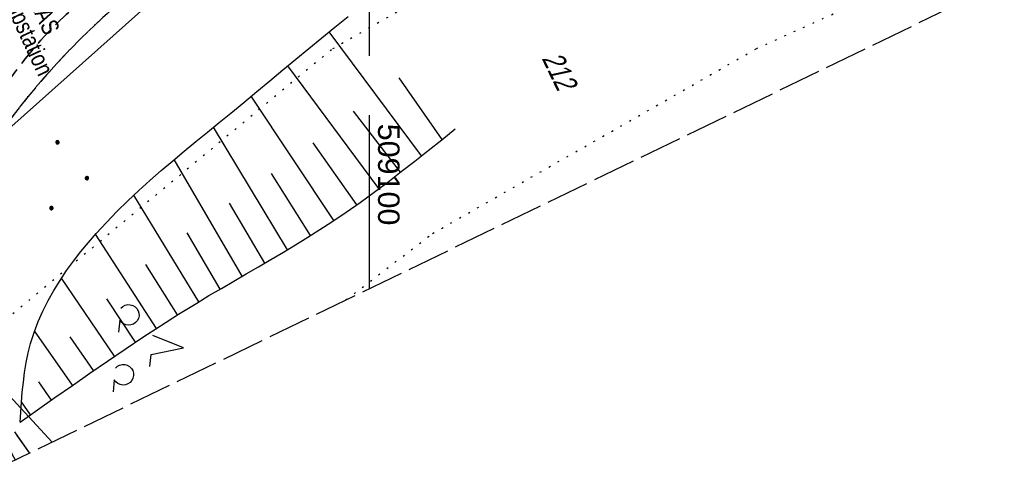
# Model space of a CAD drawing. Extents: x 508513 to 509174, y 450079 to 451036.
# Tile 12 of 51: x 509059 to 509174, y 450146 to 450199. Entities that reach past the tile are written whole.
import ezdxf

# ---------------------------------------------------------------- set-up
doc = ezdxf.new("R2010")
doc.units = 0
doc.header["$LTSCALE"] = 10
doc.header["$MEASUREMENT"] = 0
for name, pattern in [('LT00', [0]), ('LT11', [0.3, 0.2, -0.1]), ('LT12', [0.4, 0.3, -0.1]), ('LT14', [0.6, 0.5, -0.1]), ('PUNKTX2_STR', [0.6, 0.1, -0.5]), ('STRICHLINIE2', [0.375, 0.25, -0.125])]:
    doc.linetypes.add(name, pattern=pattern)
doc.layers.get('0').update_dxf_attribs({"linetype": 'LT00'})
for name, color, linetype in [('--EK_FBR', 250, 'LT00'), ('--EK_Haltung', 7, 'STRICHLINIE2'), ('--EL_Haltung', 182, 'STRICHLINIE2'), ('DFK_FLUR_NR', 250, 'LT00'), ('DFK_KATASTER', 250, 'LT00'), ('DFK_NUTZUNG', 250, 'LT00'), ('DFK_NUTZUNGSGRENZE', 70, 'PUNKTX2_STR'), ('DL', 182, 'LT12'), ('STROM_TEXT', 80, 'Continuous'), ('V122_BOESCH', 250, 'LT00'), ('V122_BOSCHUNG', 250, 'LT00'), ('V122_FELDWEG', 250, 'LT11'), ('V122_RASTER', 250, 'LT00'), ('V123_BOESCH', 250, 'LT00'), ('V123_BOSCHUNG', 250, 'LT00'), ('V123_FELDWEG', 250, 'LT11')]:
    doc.layers.add(name, color=color, linetype=linetype)
doc.layers.add('-BLATT_122-RAND', color=7, linetype='LT14', plot=False)
doc.styles.get("Standard").update_dxf_attribs({"font": 'ARIAL.TTF'})
doc.styles.add('Versorgungsltg', font='ARIAL.TTF', dxfattribs={"width": 0.8, "height": 2})

# ---------------------------------------------------------------- blocks, each defined once
blk = doc.blocks.new('SYMB7201')
at = {"color": 0, "linetype": 'ByBlock'}
for p, q in [((0, 0.385), (-0.11, 0.015)), ((-0.255, -0.385), (-0.115, -0.385)), ((0.445, -0.385), (0.585, -0.385))]:
    blk.add_line(p, q, dxfattribs=at)
for points in [[(0.25, 0.015), (0.11, 0.015), (0, 0.385)], [(-0.393816, -0.383308), (-0.416239, -0.362945), (-0.432849, -0.337617), (-0.442589, -0.308936), (-0.444836, -0.27873), (-0.439449, -0.248923), (-0.426769, -0.221415), (-0.407606, -0.197958), (-0.38318, -0.180047), (-0.355047, -0.168823), (-0.325, -0.165), (-0.294953, -0.168823), (-0.26682, -0.180047), (-0.242394, -0.197959), (-0.223231, -0.221415), (-0.210551, -0.248923), (-0.205164, -0.27873), (-0.207411, -0.308936), (-0.21715, -0.337617), (-0.233761, -0.362945), (-0.256184, -0.383308)], [(0.306185, -0.383308), (0.283761, -0.362945), (0.267151, -0.337617), (0.257411, -0.308936), (0.255164, -0.27873), (0.260552, -0.248923), (0.273231, -0.221415), (0.292394, -0.197958), (0.31682, -0.180047), (0.344953, -0.168823), (0.375, -0.165), (0.405047, -0.168823), (0.43318, -0.180047), (0.457606, -0.197959), (0.476769, -0.221415), (0.489449, -0.248923), (0.494836, -0.27873), (0.492589, -0.308936), (0.48285, -0.337617), (0.466239, -0.362945), (0.443816, -0.383308)]]:
    blk.add_lwpolyline(points, dxfattribs=at)
blk = doc.blocks.new('Ackerland3')
at = {"layer": 'DFK_NUTZUNG', "color": 0, "linetype": 'ByBlock'}
for p, q in [((-0.15, 2.66), (-0.15, 2.4)), ((-0.1, 2.36), (-0.1, 2.7)), ((-0.05, 2.72), (-0.05, 2.34)), ((0, 2.33), (0, 2.73)), ((0.05, 2.72), (0.05, 2.34)), ((0.1, 2.36), (0.1, 2.7)), ((0.15, 2.66), (0.15, 2.4)), ((0.2, 2.53), (0.2, 2.53)), ((-4, -1.14), (-4, -1.4)), ((-3.95, -1.44), (-3.95, -1.1)), ((-3.9, -1.07), (-3.9, -1.46)), ((-3.85, -1.46), (-3.85, -1.07)), ((-3.8, -1.07), (-3.8, -1.46)), ((-3.75, -1.44), (-3.75, -1.1)), ((-3.7, -1.14), (-3.7, -1.4)), ((3.7, -1.14), (3.7, -1.4)), ((3.75, -1.44), (3.75, -1.1)), ((3.8, -1.07), (3.8, -1.46)), ((3.85, -1.46), (3.85, -1.07)), ((3.9, -1.07), (3.9, -1.46)), ((3.95, -1.44), (3.95, -1.1)), ((4, -1.14), (4, -1.4)), ((-3.65, -1.27), (-3.65, -1.26)), ((4.05, -1.27), (4.05, -1.26))]:
    blk.add_line(p, q, dxfattribs=at)
for points in [[(0.2, 2.53), (0.18, 2.62), (0.12, 2.69), (0.04, 2.73), (-0.04, 2.73), (-0.12, 2.69), (-0.18, 2.62), (-0.2, 2.53), (-0.18, 2.45), (-0.12, 2.38), (-0.04, 2.34), (0.04, 2.34), (0.12, 2.38), (0.18, 2.45), (0.2, 2.53)], [(-3.65, -1.27), (-3.67, -1.18), (-3.73, -1.11), (-3.81, -1.07), (-3.89, -1.07), (-3.97, -1.11), (-4.03, -1.18), (-4.05, -1.27)], [(4.05, -1.27), (4.03, -1.18), (3.97, -1.11), (3.89, -1.07), (3.81, -1.07), (3.73, -1.11), (3.67, -1.18), (3.65, -1.27)], [(-4.05, -1.27), (-4.03, -1.35), (-3.97, -1.42), (-3.89, -1.46), (-3.81, -1.46), (-3.73, -1.42), (-3.67, -1.35), (-3.65, -1.27)], [(3.65, -1.27), (3.67, -1.35), (3.73, -1.42), (3.81, -1.46), (3.89, -1.46), (3.97, -1.42), (4.03, -1.35), (4.05, -1.27)]]:
    blk.add_lwpolyline(points, dxfattribs=at)
blk = doc.blocks.new('SYMB0011')
at = {"color": 0, "linetype": 'ByBlock'}
for p, q in [((0.5, 0), (-0.5, 0)), ((0, 0.5), (0, -0.5))]:
    blk.add_line(p, q, dxfattribs=at)

msp = doc.modelspace()

# ---------------------------------------------------------------- linework, layer by layer
at = {"layer": '--EK_FBR', "linetype": 'LT11', "flags": 128}
for points in [[(509082.31, 450253.39), (509082.09, 450235.89), (509082.1, 450234.79), (509082.16, 450233.68), (509082.25, 450232.57), (509082.38, 450231.46), (509082.53, 450230.34), (509082.69, 450229.22), (509082.87, 450228.1), (509083.04, 450226.98), (509083.21, 450225.87), (509083.36, 450224.75), (509083.5, 450223.64), (509083.6, 450222.54), (509083.67, 450221.44), (509083.69, 450220.35), (509083.67, 450219.27), (509083.58, 450218.19), (509083.43, 450217.13), (509083.21, 450216.08), (509082.91, 450215.04), (509082.59, 450214.19), (509082.22, 450213.36), (509081.8, 450212.55), (509081.28, 450211.68), (509080.72, 450210.84), (509080.11, 450210.03), (509079.47, 450209.25), (509078.79, 450208.49), (509078.1, 450207.75), (509077.38, 450207.03), (509076.65, 450206.33), (509075.7, 450205.44), (509074.74, 450204.57), (509073.78, 450203.71), (509072.81, 450202.86), (509071.84, 450202.02), (509070.88, 450201.17), (509069.92, 450200.32), (509068.96, 450199.46), (509068.02, 450198.59), (509066.38, 450197.01), (509064.78, 450195.39), (509063.23, 450193.71), (509061.71, 450192), (509060.23, 450190.24), (509059.41, 450189.23), (509058.61, 450188.2), (509057.83, 450187.16), (509057.07, 450186.1), (509056.35, 450185.02), (509055.67, 450183.92), (509055.04, 450182.8), (509054.45, 450181.66), (509053.92, 450180.49), (509053.45, 450179.3), (509053.02, 450178), (509052.67, 450176.67), (509052.39, 450175.33), (509052.17, 450173.96), (509052.03, 450172.59), (509051.95, 450171.21), (509051.94, 450169.83), (509051.99, 450168.44), (509052.1, 450166.96), (509052.29, 450165.49), (509052.54, 450164.02), (509052.85, 450162.57), (509053.21, 450161.13), (509053.62, 450159.7), (509054.08, 450158.29), (509054.58, 450156.9), (509055.14, 450155.47), (509055.74, 450154.07), (509056.37, 450152.68), (509057.02, 450151.3), (509057.71, 450149.93), (509058.4, 450148.57), (509058.74, 450147.93), (509058.74, 450147.93)], [(509079.61, 450253.23), (509079.55, 450251.52), (509079.5, 450249.82), (509079.45, 450248.1), (509079.42, 450246.39), (509079.4, 450244.66), (509079.41, 450242.93), (509079.45, 450241.19), (509079.52, 450239.44), (509079.63, 450237.67), (509079.78, 450235.89), (509079.92, 450234.6), (509080.08, 450233.3), (509080.24, 450232), (509080.41, 450230.7), (509080.58, 450229.4), (509080.74, 450228.1), (509080.88, 450226.8), (509081, 450225.51), (509081.08, 450224.23), (509081.13, 450222.96), (509081.14, 450221.7), (509081.1, 450220.46), (509081, 450219.23), (509080.83, 450218.02), (509080.59, 450216.84), (509080.28, 450215.67), (509079.87, 450214.54), (509079.38, 450213.43), (509078.93, 450212.57), (509078.41, 450211.74), (509077.85, 450210.93), (509077.24, 450210.14), (509076.6, 450209.39), (509075.91, 450208.66), (509075.2, 450207.96), (509074.39, 450207.22), (509073.56, 450206.52), (509072.7, 450205.85), (509071.83, 450205.2), (509070.95, 450204.56), (509070.07, 450203.94), (509069.18, 450203.31), (509068.3, 450202.68), (509067.43, 450202.05), (509066.57, 450201.39), (509065.73, 450200.72), (509064.68, 450199.8), (509063.66, 450198.84), (509062.67, 450197.84), (509061.72, 450196.81), (509060.8, 450195.74), (509059.91, 450194.65), (509059.04, 450193.53), (509058.19, 450192.39), (509057.28, 450191.1), (509056.39, 450189.79), (509055.54, 450188.45), (509054.73, 450187.1), (509053.97, 450185.72), (509053.26, 450184.32), (509052.6, 450182.89), (509052, 450181.44), (509051.46, 450179.97), (509050.95, 450178.35), (509050.53, 450176.7), (509050.18, 450175.03), (509049.92, 450173.34), (509049.74, 450171.64), (509049.64, 450169.94), (509049.63, 450168.23), (509049.72, 450166.44), (509049.89, 450164.66), (509050.15, 450162.89), (509050.5, 450161.14), (509050.94, 450159.4), (509051.45, 450157.69), (509052.04, 450156), (509052.53, 450154.74), (509053.07, 450153.5), (509053.64, 450152.26), (509054.23, 450151.05), (509054.85, 450149.84), (509055.49, 450148.64), (509056.15, 450147.45), (509056.49, 450146.84), (509056.49, 450146.84)]]:
    msp.add_lwpolyline(points, dxfattribs=at)
at = {"layer": '--EK_Haltung'}
msp.add_line((509060.41, 450148.73), (509045.78, 450169.46), dxfattribs=at)
at = {"layer": '--EL_Haltung'}
msp.add_line((509060.41, 450148.73), (509045.78, 450169.46), dxfattribs=at)
at = {"layer": '-BLATT_122-RAND'}
msp.add_lwpolyline([(508512.7, 450911.31), (508915.59, 450078.66), (509173.94, 450203.66), (508771.04, 451036.31), (508512.7, 450911.31)], dxfattribs=at)
at = {"layer": 'DFK_KATASTER'}
for p, q in [((509079.27, 450205.51), (509058.01, 450186.5)), ((509063.03, 450150), (509053.73, 450160.05))]:
    msp.add_line(p, q, dxfattribs=at)
at = {"layer": 'DFK_NUTZUNGSGRENZE', "ltscale": 0.2}
for p, q in [((509131.29, 450216.17), (509095.56, 450195.72)), ((509145.06, 450195.84), (509171.86, 450207.96)), ((509095.56, 450195.72), (509053.8, 450161.08)), ((509107.35, 450174.3), (509145.06, 450195.84)), ((509097.25, 450166.56), (509107.35, 450174.3))]:
    msp.add_line(p, q, dxfattribs=at)
at = {"layer": 'DL'}
msp.add_line((509060.41, 450148.73), (509045.78, 450169.46), dxfattribs=at)
at = {"layer": 'V122_BOESCH'}
for points in [[(509059.32, 450152.3), (509059.39, 450153.47), (509059.47, 450154.64), (509059.57, 450155.81), (509059.69, 450156.97), (509059.84, 450158.12), (509060.03, 450159.26), (509060.26, 450160.39), (509060.54, 450161.5), (509060.94, 450162.78), (509061.42, 450164.04), (509061.96, 450165.27), (509062.57, 450166.49), (509063.24, 450167.67), (509063.96, 450168.84), (509064.73, 450169.98), (509065.54, 450171.09), (509066.39, 450172.19), (509067.26, 450173.25), (509068.17, 450174.29), (509069.36, 450175.6), (509070.59, 450176.87), (509071.85, 450178.11), (509073.13, 450179.31), (509074.43, 450180.49), (509075.75, 450181.64), (509077.08, 450182.78), (509078.42, 450183.9), (509079.77, 450185.01), (509081.13, 450186.12), (509082.49, 450187.23), (509083.84, 450188.33), (509085.36, 450189.58), (509086.87, 450190.84), (509088.38, 450192.1), (509089.9, 450193.36), (509091.41, 450194.62), (509092.93, 450195.87), (509094.45, 450197.11), (509095.98, 450198.35), (509097.53, 450199.57)], [(509059.32, 450152.3), (509061.34, 450153.74), (509063.37, 450155.18), (509065.4, 450156.61), (509067.43, 450158.03), (509069.48, 450159.44), (509071.53, 450160.83), (509073.6, 450162.21), (509075.67, 450163.56), (509077.77, 450164.89), (509079.88, 450166.2), (509081.31, 450167.06), (509082.75, 450167.91), (509084.2, 450168.75), (509085.64, 450169.59), (509087.09, 450170.43), (509088.53, 450171.27), (509089.97, 450172.12), (509091.4, 450172.98), (509092.82, 450173.86), (509094.23, 450174.75), (509095.63, 450175.66), (509097.28, 450176.78), (509098.91, 450177.92), (509100.53, 450179.1), (509102.12, 450180.29), (509103.71, 450181.51), (509105.29, 450182.74), (509106.85, 450183.98), (509108.42, 450185.23), (509109.98, 450186.49)]]:
    msp.add_lwpolyline(points, dxfattribs=at)
at = {"layer": 'V122_BOSCHUNG'}
for p, q in [((509106.07, 450183.36), (509095.32, 450197.81)), ((509101.11, 450179.53), (509090.49, 450193.85)), ((509108.47, 450185.27), (509103.46, 450192.45)), ((509095.85, 450175.81), (509086.21, 450190.29)), ((509103.62, 450181.44), (509098.15, 450188.55)), ((509090.45, 450172.41), (509081.85, 450186.7)), ((509098.52, 450177.65), (509093.43, 450184.85)), ((509085.18, 450169.32), (509077.24, 450182.91)), ((509093.15, 450174.07), (509088.6, 450181.29)), ((509080.12, 450166.34), (509072.57, 450178.78)), ((509087.8, 450170.84), (509083.68, 450177.84)), ((509082.62, 450167.83), (509078.76, 450174.36)), ((509075.2, 450163.25), (509068.1, 450174.22)), ((509077.65, 450164.82), (509073.97, 450170.69)), ((509070.31, 450160.01), (509064.13, 450169.1)), ((509072.76, 450161.65), (509069.4, 450166.7)), ((509065.43, 450156.63), (509061, 450162.95)), ((509067.86, 450158.33), (509065.15, 450162.27)), ((509062.98, 450154.9), (509061.49, 450157.01)), ((509060.54, 450153.17), (509059.48, 450154.67))]:
    msp.add_line(p, q, dxfattribs=at)
at = {"layer": 'V122_FELDWEG', "linetype": 'LT11', "flags": 128}
for points in [[(509082.31, 450253.39), (509082.09, 450235.89), (509082.1, 450234.79), (509082.16, 450233.68), (509082.25, 450232.57), (509082.38, 450231.46), (509082.53, 450230.34), (509082.69, 450229.22), (509082.87, 450228.1), (509083.04, 450226.98), (509083.21, 450225.87), (509083.36, 450224.75), (509083.5, 450223.64), (509083.6, 450222.54), (509083.67, 450221.44), (509083.69, 450220.35), (509083.67, 450219.27), (509083.58, 450218.19), (509083.43, 450217.13), (509083.21, 450216.08), (509082.91, 450215.04), (509082.59, 450214.19), (509082.22, 450213.36), (509081.8, 450212.55), (509081.28, 450211.68), (509080.72, 450210.84), (509080.11, 450210.03), (509079.47, 450209.25), (509078.79, 450208.49), (509078.1, 450207.75), (509077.38, 450207.03), (509076.65, 450206.33), (509075.7, 450205.44), (509074.74, 450204.57), (509073.78, 450203.71), (509072.81, 450202.86), (509071.84, 450202.02), (509070.88, 450201.17), (509069.92, 450200.32), (509068.96, 450199.46), (509068.02, 450198.59), (509066.38, 450197.01), (509064.78, 450195.39), (509063.23, 450193.71), (509061.71, 450192), (509060.23, 450190.24), (509059.41, 450189.23), (509058.61, 450188.2), (509057.83, 450187.16), (509057.07, 450186.1), (509056.35, 450185.02), (509055.67, 450183.92), (509055.04, 450182.8), (509054.45, 450181.66), (509053.92, 450180.49), (509053.45, 450179.3), (509053.02, 450178), (509052.67, 450176.67), (509052.39, 450175.33), (509052.17, 450173.96), (509052.03, 450172.59), (509051.95, 450171.21), (509051.94, 450169.83), (509051.99, 450168.44), (509052.1, 450166.96), (509052.29, 450165.49), (509052.54, 450164.02), (509052.85, 450162.57), (509053.21, 450161.13), (509053.62, 450159.7), (509054.08, 450158.29), (509054.58, 450156.9), (509055.14, 450155.47), (509055.74, 450154.07), (509056.37, 450152.68), (509057.02, 450151.3), (509057.71, 450149.93), (509058.4, 450148.57), (509058.74, 450147.93)], [(509056.49, 450146.84), (509056.15, 450147.45), (509055.49, 450148.64), (509054.85, 450149.84), (509054.23, 450151.05), (509053.64, 450152.26), (509053.07, 450153.5), (509052.53, 450154.74), (509052.04, 450156), (509051.45, 450157.69), (509050.94, 450159.4), (509050.5, 450161.14), (509050.15, 450162.89), (509049.89, 450164.66), (509049.72, 450166.44), (509049.63, 450168.23), (509049.64, 450169.94), (509049.74, 450171.64), (509049.92, 450173.34), (509050.18, 450175.03), (509050.53, 450176.7), (509050.95, 450178.35), (509051.46, 450179.97), (509052, 450181.44), (509052.6, 450182.89), (509053.26, 450184.32), (509053.97, 450185.72), (509054.73, 450187.1), (509055.54, 450188.45), (509056.39, 450189.79), (509057.28, 450191.1), (509058.19, 450192.39), (509059.04, 450193.53), (509059.91, 450194.65), (509060.8, 450195.74), (509061.72, 450196.81), (509062.67, 450197.84), (509063.66, 450198.84), (509064.68, 450199.8), (509065.73, 450200.72), (509066.57, 450201.39), (509067.43, 450202.05), (509068.3, 450202.68), (509069.18, 450203.31), (509070.07, 450203.94), (509070.95, 450204.56), (509071.83, 450205.2), (509072.7, 450205.85), (509073.56, 450206.52), (509074.39, 450207.22), (509075.2, 450207.96), (509075.91, 450208.66), (509076.6, 450209.39), (509077.24, 450210.14), (509077.85, 450210.93), (509078.41, 450211.74), (509078.93, 450212.57), (509079.38, 450213.43), (509079.87, 450214.54), (509080.28, 450215.67), (509080.59, 450216.84), (509080.83, 450218.02), (509081, 450219.23), (509081.1, 450220.46), (509081.14, 450221.7), (509081.13, 450222.96), (509081.08, 450224.23), (509081, 450225.51), (509080.88, 450226.8), (509080.74, 450228.1), (509080.58, 450229.4), (509080.41, 450230.7), (509080.24, 450232), (509080.08, 450233.3), (509079.92, 450234.6), (509079.78, 450235.89), (509079.63, 450237.67), (509079.52, 450239.44), (509079.45, 450241.19), (509079.41, 450242.93), (509079.4, 450244.66), (509079.42, 450246.39), (509079.45, 450248.1), (509079.5, 450249.82), (509079.55, 450251.52), (509079.61, 450253.23)]]:
    msp.add_lwpolyline(points, dxfattribs=at)
at = {"layer": 'V122_RASTER'}
for p, q in [((509100, 450195), (509100, 450205)), ((509100, 450167.89), (509100, 450188.08))]:
    msp.add_line(p, q, dxfattribs=at)
at = {"layer": 'V123_BOESCH'}
for points in [[(509059.32, 450152.3), (509059.39, 450153.47), (509059.47, 450154.64), (509059.57, 450155.81), (509059.69, 450156.97), (509059.84, 450158.12), (509060.03, 450159.26), (509060.26, 450160.39), (509060.54, 450161.5), (509060.94, 450162.78), (509061.42, 450164.04), (509061.96, 450165.27), (509062.57, 450166.49), (509063.24, 450167.67), (509063.96, 450168.84), (509064.73, 450169.98), (509065.54, 450171.09), (509066.39, 450172.19), (509067.26, 450173.25), (509068.17, 450174.29), (509069.36, 450175.6), (509070.59, 450176.87), (509071.85, 450178.11), (509073.13, 450179.31), (509074.43, 450180.49), (509075.75, 450181.64), (509077.08, 450182.78), (509078.42, 450183.9), (509079.77, 450185.01), (509081.13, 450186.12), (509082.49, 450187.23), (509083.84, 450188.33), (509085.36, 450189.58), (509086.87, 450190.84), (509088.38, 450192.1), (509089.9, 450193.36), (509091.41, 450194.62), (509092.93, 450195.87), (509094.45, 450197.11), (509095.98, 450198.35), (509097.53, 450199.57)], [(509059.32, 450152.3), (509061.34, 450153.74), (509063.37, 450155.18), (509065.4, 450156.61), (509067.43, 450158.03), (509069.48, 450159.44), (509071.53, 450160.83), (509073.6, 450162.21), (509075.67, 450163.56), (509077.77, 450164.89), (509079.88, 450166.2), (509081.31, 450167.06), (509082.75, 450167.91), (509084.2, 450168.75), (509085.64, 450169.59), (509087.09, 450170.43), (509088.53, 450171.27), (509089.97, 450172.12), (509091.4, 450172.98), (509092.82, 450173.86), (509094.23, 450174.75), (509095.63, 450175.66), (509097.28, 450176.78), (509098.91, 450177.92), (509100.53, 450179.1), (509102.12, 450180.29), (509103.71, 450181.51), (509105.29, 450182.74), (509106.85, 450183.98), (509108.42, 450185.23), (509109.98, 450186.49)]]:
    msp.add_lwpolyline(points, dxfattribs=at)
at = {"layer": 'V123_BOSCHUNG'}
for p, q in [((509106.07, 450183.36), (509095.32, 450197.81)), ((509101.11, 450179.53), (509090.49, 450193.85)), ((509108.47, 450185.27), (509103.46, 450192.45)), ((509095.85, 450175.81), (509086.21, 450190.29)), ((509103.62, 450181.44), (509098.15, 450188.55)), ((509090.45, 450172.41), (509081.85, 450186.7)), ((509098.52, 450177.65), (509093.43, 450184.85)), ((509085.18, 450169.32), (509077.24, 450182.91)), ((509093.15, 450174.07), (509088.6, 450181.29)), ((509080.12, 450166.34), (509072.57, 450178.78)), ((509087.8, 450170.84), (509083.68, 450177.84)), ((509082.62, 450167.83), (509078.76, 450174.36)), ((509075.2, 450163.25), (509068.1, 450174.22)), ((509077.65, 450164.82), (509073.97, 450170.69)), ((509070.31, 450160.01), (509064.13, 450169.1)), ((509072.76, 450161.65), (509069.4, 450166.7)), ((509065.43, 450156.63), (509061, 450162.95)), ((509067.86, 450158.33), (509065.15, 450162.27)), ((509062.98, 450154.9), (509061.49, 450157.01)), ((509060.54, 450153.17), (509059.48, 450154.67))]:
    msp.add_line(p, q, dxfattribs=at)
at = {"layer": 'V123_FELDWEG', "flags": 128}
for points in [[(509056.49, 450146.84), (509056.15, 450147.45), (509055.49, 450148.64), (509054.85, 450149.84), (509054.23, 450151.05), (509053.64, 450152.26), (509053.07, 450153.5), (509052.53, 450154.74), (509052.04, 450156), (509051.45, 450157.69), (509050.94, 450159.4), (509050.5, 450161.14), (509050.15, 450162.89), (509049.89, 450164.66), (509049.72, 450166.44), (509049.63, 450168.23), (509049.64, 450169.94), (509049.74, 450171.64), (509049.92, 450173.34), (509050.18, 450175.03), (509050.53, 450176.7), (509050.95, 450178.35), (509051.46, 450179.97), (509052, 450181.44), (509052.6, 450182.89), (509053.26, 450184.32), (509053.97, 450185.72), (509054.73, 450187.1), (509055.54, 450188.45), (509056.39, 450189.79), (509057.28, 450191.1), (509058.19, 450192.39), (509059.04, 450193.53), (509059.91, 450194.65), (509060.8, 450195.74), (509061.72, 450196.81), (509062.67, 450197.84), (509063.66, 450198.84), (509064.68, 450199.8), (509065.73, 450200.72), (509066.57, 450201.39), (509067.43, 450202.05), (509068.3, 450202.68), (509069.18, 450203.31), (509070.07, 450203.94), (509070.95, 450204.56), (509071.83, 450205.2), (509072.7, 450205.85), (509073.56, 450206.52), (509074.39, 450207.22), (509075.2, 450207.96), (509075.91, 450208.66), (509076.6, 450209.39), (509077.24, 450210.14), (509077.85, 450210.93), (509078.41, 450211.74), (509078.76, 450212.3)], [(509081.9, 450212.74), (509081.8, 450212.55), (509081.28, 450211.68), (509080.72, 450210.84), (509080.11, 450210.03), (509079.47, 450209.25), (509078.79, 450208.49), (509078.1, 450207.75), (509077.38, 450207.03), (509076.65, 450206.33), (509075.7, 450205.44), (509074.74, 450204.57), (509073.78, 450203.71), (509072.81, 450202.86), (509071.84, 450202.02), (509070.88, 450201.17), (509069.92, 450200.32), (509068.96, 450199.46), (509068.02, 450198.59), (509066.38, 450197.01), (509064.78, 450195.39), (509063.23, 450193.71), (509061.71, 450192), (509060.23, 450190.24), (509059.41, 450189.23), (509058.61, 450188.2), (509057.83, 450187.16), (509057.07, 450186.1), (509056.35, 450185.02), (509055.67, 450183.92), (509055.04, 450182.8), (509054.45, 450181.66), (509053.92, 450180.49), (509053.45, 450179.3), (509053.02, 450178), (509052.67, 450176.67), (509052.39, 450175.33), (509052.17, 450173.96), (509052.03, 450172.59), (509051.95, 450171.21), (509051.94, 450169.83), (509051.99, 450168.44), (509052.1, 450166.96), (509052.29, 450165.49), (509052.54, 450164.02), (509052.85, 450162.57), (509053.21, 450161.13), (509053.62, 450159.7), (509054.08, 450158.29), (509054.58, 450156.9), (509055.14, 450155.47), (509055.74, 450154.07), (509056.37, 450152.68), (509057.02, 450151.3), (509057.71, 450149.93), (509058.4, 450148.57), (509058.74, 450147.93)]]:
    msp.add_lwpolyline(points, dxfattribs=at)

# ---------------------------------------------------------------- block references
at = {"layer": 'DFK_NUTZUNG', "rotation": 264.7376999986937}
msp.add_blockref('Ackerland3', (509064.57, 450180.98), dxfattribs=at)
at = {"layer": 'DFK_NUTZUNG', "xscale": 10.00000000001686, "yscale": 10, "zscale": 10, "rotation": 264.7377100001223}
msp.add_blockref('SYMB7201', (509074.51, 450161.32), dxfattribs=at)
at = {"layer": 'V122_FELDWEG', "linetype": 'LT11', "xscale": 0.1, "yscale": 0.1, "zscale": 0.1, "rotation": 295.821}
msp.add_blockref('SYMB0011', (509068.02, 450198.59), dxfattribs=at)
at = {"layer": 'V122_FELDWEG', "xscale": 0.1, "yscale": 0.1, "zscale": 0.1, "rotation": 295.821}
msp.add_blockref('SYMB0011', (509060.23, 450190.24), dxfattribs=at)
at = {"layer": 'V123_FELDWEG', "xscale": 0.09999999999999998, "yscale": 0.1, "zscale": 0.1, "rotation": 277.95061}
for p in [(509068.02, 450198.59), (509060.23, 450190.24)]:
    msp.add_blockref('SYMB0011', p, dxfattribs=at)

# ---------------------------------------------------------------- texts
at = {"layer": 'DFK_FLUR_NR', "oblique": 13.754, "width": 0.75}
msp.add_text('212', height=2.5, rotation=295.821, dxfattribs=at).set_placement((509120.03, 450194.72))
at = {"layer": 'STROM_TEXT', "insert": (509060.71, 450198.96), "char_height": 2, "attachment_point": 5, "rotation": 294.8248, "line_spacing_factor": 0.8, "style": 'Versorgungsltg'}
msp.add_mtext('ZAS\\PPumpstation', dxfattribs=at)
at = {"layer": 'V122_RASTER', "width": 1.017}
msp.add_text(' 509100', height=2.5, rotation=-89.9996, dxfattribs=at).set_placement((509101, 450188.08))

doc.saveas('drawing.dxf')
